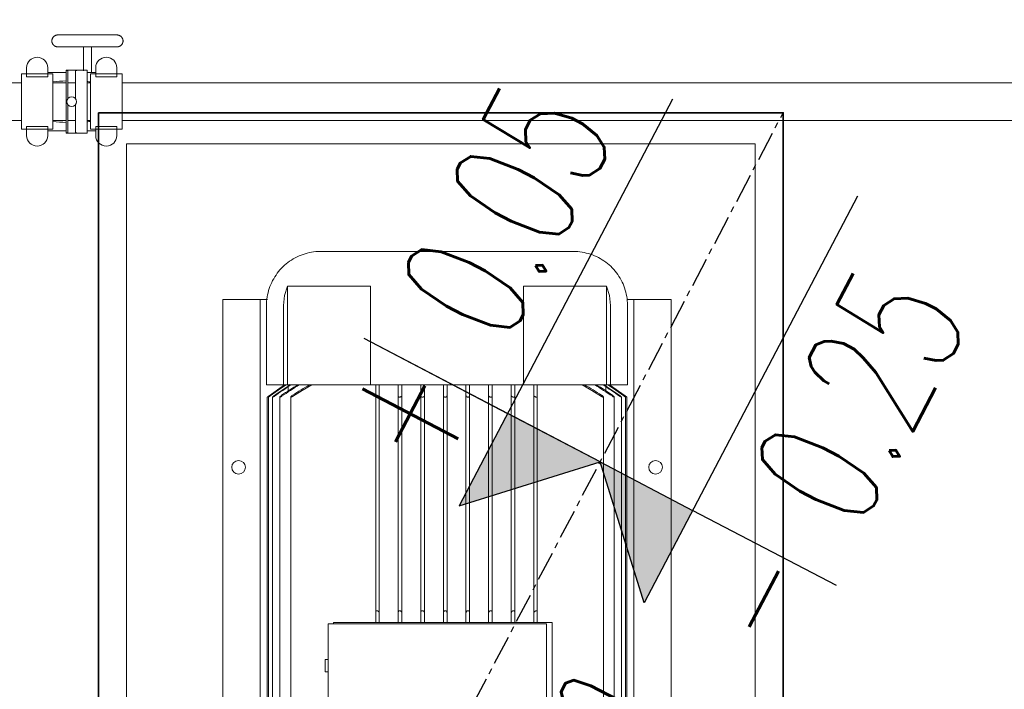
# Model space of a CAD drawing. Header units: millimetres. Extents: x -303 to 588072, y -379 to 357555.
# Tile 35 of 88: x 562888 to 563046, y 340312 to 340420. Entities that reach past the tile are written whole.
import ezdxf

# ---------------------------------------------------------------- set-up
doc = ezdxf.new("R2010")
doc.units = ezdxf.units.MM
doc.header["$LTSCALE"] = 0.15
doc.header["$MEASUREMENT"] = 0
doc.header["$PDSIZE"] = -5
doc.linetypes.add('CENTER', pattern=[50.8, 31.75, -6.35, 6.35, -6.35])
for name, color, linetype in [('3', 4, 'Continuous'), ('3_pompownia.K_IR', 7, 'Continuous'), ('5', 8, 'Continuous'), ('RFD_1', 2, 'Continuous'), ('RFD_3', 4, 'Continuous'), ('RFD_4', 6, 'CENTER'), ('RFD_5', 8, 'Continuous'), ('RFD_5 @ 10', 8, 'Continuous')]:
    doc.layers.add(name, color=color, linetype=linetype)
doc.styles.get("Standard").update_dxf_attribs({"font": 'simplex.shx', "width": 0.75})
doc.styles.add('txt3', font='simplex.shx', dxfattribs={"width": 0.75, "height": 20})
doc.dimstyles.new('opis 1.1', dxfattribs={"dimscale": 0, "dimtxt": 2, "dimasz": 1, "dimexe": 0.5, "dimexo": 1, "dimgap": 0, "dimtad": 0, "dimdec": 1, "dimrnd": 0.5, "dimdsep": 46, "dimtxsty": 'Standard', "dimblk1": 'OBLIQUE', "dimblk2": 'OBLIQUE', "dimsah": 1, "dimcen": 1, "dimdle": 0.5, "dimclrd": 256, "dimclre": 256, "dimclrt": 4, "dimadec": 0, "dimazin": 2, "dimtm": 1e-09, "dimtfac": 0.75, "dimtdec": 1, "dimtmove": 0, "dimatfit": 3, "dimfxl": 0, "dimtvp": 0.75, "dimtolj": 1, "dimtzin": 0, "dimlwd": -1, "dimlwe": -1, "dimarcsym": 0})

# ---------------------------------------------------------------- blocks, each defined once
blk = doc.blocks.new('asdddd')
at = {"layer": '5'}
blk.add_line((538151.36, 335098.69), (538077.55, 335098.69), dxfattribs=at)
at = {"layer": 'RFD_5'}
for points in [[(538094.32, 335124.77), (538094.32, 335098.69)], [(538077.55, 335098.69), (538094.32, 335081.92)], [(538094.32, 335081.92), (538094.32, 335098.69)]]:
    blk.add_lwpolyline(points, dxfattribs=at)
blk = doc.blocks.new('324r232')
at = {"layer": 'RFD_5'}
blk.add_hatch(color=256, dxfattribs=at).paths.add_polyline_path([(0, 16.56), (-16.56, 16.56), (0, 0)])
at = {"layer": '5'}
blk.add_line((56.33, 16.56), (-16.56, 16.56), dxfattribs=at)
at = {"layer": 'RFD_5'}
for points in [[(0, 42.33), (0, 16.56)], [(-16.56, 16.56), (0, 0)], [(0, 0), (0, 16.56)]]:
    blk.add_lwpolyline(points, dxfattribs=at)
blk = doc.blocks.new('rfrefrffff')
at = {"layer": '3_pompownia.K_IR', "color": 254, "linetype": 'Continuous', "lineweight": 15}
for p, q in [((562897.78, 340415.29), (562897.78, 340411.42)), ((562899.07, 340411.18), (562899.07, 340415.29)), ((562888.66, 340411.93), (562888.66, 340410.49)), ((562892.04, 340410.49), (562892.04, 340411.93)), ((562895.25, 340411.55), (562895.02, 340411.55)), ((562895.02, 340406.47), (562895.02, 340411.55)), ((562895.1, 340411.55), (562895.1, 340411.42)), ((562895.1, 340411.55), (562896.67, 340411.55)), ((562895.25, 340406.9), (562895.25, 340411.55)), ((562898.36, 340411.55), (562896.52, 340411.55)), ((562896.52, 340406.94), (562896.52, 340411.55)), ((562896.67, 340411.42), (562896.67, 340411.55)), ((562898.36, 340406.47), (562898.36, 340411.55)), ((562899.76, 340411.93), (562899.76, 340410.49)), ((562903.14, 340410.49), (562903.14, 340411.93)), ((562892.89, 340410.92), (562887.81, 340410.92)), ((562887.81, 340402.03), (562887.81, 340410.92)), ((562888.66, 340410.49), (562892.04, 340410.49)), ((562895.02, 340411.18), (562892.04, 340411.18)), ((562892.89, 340410.92), (562892.89, 340402.03)), ((562899.76, 340411.18), (562898.36, 340411.18)), ((562903.99, 340410.92), (562898.91, 340410.92)), ((562898.91, 340402.03), (562898.91, 340410.92)), ((562899.76, 340410.49), (562903.14, 340410.49)), ((562903.99, 340410.92), (562903.99, 340402.03)), ((562887.81, 340409.49), (562882.1, 340409.49)), ((562895.02, 340409.49), (562892.89, 340409.49)), ((562896.52, 340409.49), (562895.25, 340409.49)), ((562898.91, 340409.49), (562898.36, 340409.49)), ((563102.16, 340409.49), (562903.99, 340409.49)), ((562895.02, 340401.39), (562895.02, 340406.47)), ((562895.25, 340401.39), (562895.25, 340406.04)), ((562896.52, 340401.39), (562896.52, 340406.03)), ((562898.36, 340401.39), (562898.36, 340406.47)), ((562882.1, 340403.46), (562887.81, 340403.46)), ((562892.04, 340402.46), (562888.66, 340402.46)), ((562888.66, 340402.46), (562888.66, 340401.02)), ((562892.04, 340401.02), (562892.04, 340402.46)), ((562892.89, 340403.46), (562895.02, 340403.46)), ((562895.25, 340403.46), (562896.52, 340403.46)), ((562898.36, 340403.46), (562898.91, 340403.46)), ((562903.14, 340402.46), (562899.76, 340402.46)), ((562899.76, 340402.46), (562899.76, 340401.02)), ((562903.14, 340401.02), (562903.14, 340402.46)), ((562903.99, 340403.46), (563102.16, 340403.46)), ((562887.81, 340402.03), (562892.89, 340402.03)), ((562892.04, 340401.76), (562895.02, 340401.76)), ((562895.02, 340401.39), (562895.25, 340401.39)), ((562895.1, 340401.52), (562895.1, 340401.39)), ((562896.67, 340401.39), (562895.1, 340401.39)), ((562896.52, 340401.39), (562898.36, 340401.39)), ((562896.67, 340401.39), (562896.67, 340401.52)), ((562898.36, 340401.76), (562899.76, 340401.76)), ((562898.91, 340402.03), (562903.99, 340402.03)), ((563005.7, 340399.69), (562904.7, 340399.69)), ((562904.7, 340399.69), (562904.7, 340239.29)), ((563005.7, 340238.94), (563005.7, 340399.69)), ((562943.9, 340376.81), (562930.57, 340376.81)), ((562930.57, 340360.97), (562930.57, 340376.81)), ((562981.82, 340376.81), (562968.49, 340376.81)), ((562981.82, 340360.97), (562981.82, 340376.81)), ((562920.2, 340374.69), (562925.2, 340374.69)), ((562920.2, 340374.69), (562920.2, 340238.93)), ((562925.2, 340374.69), (562926.2, 340374.69)), ((562926.2, 340374.69), (562926.2, 340238.93)), ((562927.33, 340374.69), (562926.2, 340374.69)), ((562927.2, 340373.69), (562927.2, 340360.97)), ((562929.93, 340360.97), (562929.93, 340373.69)), ((562943.9, 340373.69), (562943.9, 340360.97)), ((562968.49, 340360.97), (562968.49, 340373.69)), ((562982.46, 340373.69), (562982.46, 340360.97)), ((562986.2, 340374.69), (562985.07, 340374.69)), ((562985.2, 340360.97), (562985.2, 340373.69)), ((562986.2, 340238.94), (562986.2, 340374.69)), ((562986.2, 340374.69), (562987.2, 340374.69)), ((562987.2, 340374.69), (562992.2, 340374.69)), ((562992.2, 340374.69), (562992.2, 340238.94)), ((562929.93, 340360.97), (562927.2, 340360.97)), ((562930.1, 340360.97), (562927.6, 340359.19)), ((562930.57, 340360.97), (562929.93, 340360.97)), ((562930.57, 340360.97), (562943.9, 340360.97)), ((562930.68, 340360.97), (562930.68, 340359.96)), ((562956.2, 340360.97), (562943.9, 340360.97)), ((562944.74, 340360.97), (562944.74, 340359.1)), ((562945.32, 340359.27), (562945.32, 340360.97)), ((562948.37, 340360.97), (562948.37, 340359.13)), ((562948.95, 340359.24), (562948.95, 340360.97)), ((562951.99, 340359.16), (562951.99, 340360.97)), ((562956.2, 340360.97), (562956.2, 340359.19)), ((562968.49, 340360.97), (562956.2, 340360.97)), ((562962.87, 340360.97), (562962.87, 340359.24)), ((562963.45, 340359.13), (562963.45, 340360.97)), ((562966.49, 340360.97), (562966.49, 340359.26)), ((562967.07, 340359.11), (562967.07, 340360.97)), ((562968.49, 340360.97), (562981.82, 340360.97)), ((562970.12, 340360.97), (562970.12, 340359.29)), ((562981.72, 340359.96), (562981.72, 340360.97)), ((562982.46, 340360.97), (562981.82, 340360.97)), ((562984.8, 340359.19), (562982.3, 340360.97)), ((562985.2, 340360.97), (562982.46, 340360.97)), ((562927.31, 340358.98), (562927.31, 340298.98)), ((562927.5, 340358.98), (562927.5, 340298.98)), ((562928.17, 340358.98), (562928.17, 340298.98)), ((562929.34, 340358.99), (562929.34, 340298.97)), ((562931.09, 340359.01), (562931.09, 340298.96)), ((562944.74, 340359.1), (562944.74, 340324.46)), ((562945.32, 340324.23), (562945.32, 340359.27)), ((562948.37, 340359.13), (562948.37, 340324.42)), ((562948.95, 340324.27), (562948.95, 340359.24)), ((562951.99, 340359.16), (562951.99, 340324.38)), ((562952.57, 340324.3), (562952.57, 340359.21)), ((562955.62, 340359.18), (562955.62, 340324.35)), ((562956.2, 340324.34), (562956.2, 340359.19)), ((562959.24, 340359.21), (562959.24, 340324.31)), ((562959.82, 340324.38), (562959.82, 340359.16)), ((562962.87, 340359.24), (562962.87, 340324.27)), ((562963.45, 340324.41), (562963.45, 340359.13)), ((562966.49, 340359.26), (562966.49, 340324.24)), ((562967.07, 340324.45), (562967.07, 340359.11)), ((562970.12, 340359.29), (562970.12, 340324.2)), ((562970.7, 340324.49), (562970.7, 340359.08)), ((562981.31, 340298.96), (562981.31, 340359.01)), ((562983.06, 340298.97), (562983.06, 340358.99)), ((562984.23, 340298.98), (562984.23, 340358.98)), ((562984.89, 340298.98), (562984.89, 340358.98)), ((562985.09, 340298.98), (562985.09, 340358.98)), ((562944.74, 340324.46), (562944.74, 340322.74)), ((562945.32, 340322.74), (562945.32, 340324.23)), ((562948.37, 340324.42), (562948.37, 340322.74)), ((562948.95, 340322.74), (562948.95, 340324.27)), ((562956.2, 340324.34), (562956.2, 340322.74)), ((562962.87, 340324.27), (562962.87, 340322.74)), ((562963.45, 340322.74), (562963.45, 340324.41)), ((562966.49, 340324.24), (562966.49, 340322.74)), ((562967.07, 340322.74), (562967.07, 340324.45)), ((562937.1, 340322.54), (562937.1, 340298.04)), ((562972.2, 340322.54), (562937.1, 340322.54)), ((562937.97, 340322.74), (562973.07, 340322.74)), ((562937.97, 340322.74), (562937.97, 340322.54)), ((562972.2, 340298.04), (562972.2, 340322.54)), ((562973.07, 340322.74), (562973.07, 340297.84)), ((562937.1, 340316.79), (562936.6, 340316.79)), ((562936.6, 340316.79), (562936.6, 340314.79)), ((562936.6, 340314.79), (562937.1, 340314.79))]:
    blk.add_line(p, q, dxfattribs=at)
at = {"layer": '3_pompownia.K_IR', "color": 254, "linetype": 'Continuous', "lineweight": 15, "flags": 128}
for points in [[(562893.66, 340415.29), (562893.63, 340415.29), (562893.59, 340415.29), (562893.55, 340415.29), (562893.51, 340415.3), (562893.47, 340415.3), (562893.44, 340415.31), (562893.4, 340415.32), (562893.36, 340415.33), (562893.33, 340415.35), (562893.29, 340415.36), (562893.26, 340415.38), (562893.22, 340415.39), (562893.19, 340415.41), (562893.16, 340415.43), (562893.13, 340415.45), (562893.1, 340415.47), (562893.07, 340415.5), (562893.04, 340415.52), (562893.01, 340415.55), (562892.98, 340415.57), (562892.95, 340415.6), (562892.93, 340415.63), (562892.91, 340415.66), (562892.88, 340415.69), (562892.86, 340415.72), (562892.84, 340415.76), (562892.82, 340415.79), (562892.81, 340415.82), (562892.79, 340415.86), (562892.78, 340415.89), (562892.76, 340415.93), (562892.75, 340415.97), (562892.74, 340416), (562892.73, 340416.04), (562892.73, 340416.08), (562892.72, 340416.11), (562892.72, 340416.15), (562892.71, 340416.19), (562892.71, 340416.23), (562892.71, 340416.27), (562892.71, 340416.3), (562892.72, 340416.34), (562892.72, 340416.38), (562892.73, 340416.42), (562892.74, 340416.45), (562892.75, 340416.49), (562892.76, 340416.53), (562892.77, 340416.56), (562892.78, 340416.6), (562892.8, 340416.63), (562892.81, 340416.67), (562892.83, 340416.7), (562892.85, 340416.74), (562892.87, 340416.77), (562892.89, 340416.8), (562892.92, 340416.83), (562892.94, 340416.86), (562892.97, 340416.89), (562892.99, 340416.91), (562893.02, 340416.94), (562893.05, 340416.97), (562893.08, 340416.99), (562893.11, 340417.01), (562893.14, 340417.03), (562893.17, 340417.05), (562893.21, 340417.07), (562893.24, 340417.09), (562893.27, 340417.11), (562893.31, 340417.12), (562893.34, 340417.14), (562893.38, 340417.15), (562893.42, 340417.16), (562893.45, 340417.17), (562893.49, 340417.18), (562893.53, 340417.18), (562893.57, 340417.19), (562893.61, 340417.19), (562893.64, 340417.19), (562893.66, 340417.19)], [(562893.66, 340417.19), (562893.67, 340417.19), (562893.68, 340417.19), (562893.7, 340417.19), (562893.72, 340417.19), (562893.76, 340417.19), (562893.8, 340417.19), (562893.85, 340417.19), (562893.91, 340417.19), (562893.97, 340417.19), (562894.04, 340417.19), (562894.12, 340417.19), (562894.2, 340417.19), (562894.29, 340417.19), (562894.39, 340417.19), (562894.5, 340417.19), (562894.61, 340417.19), (562894.72, 340417.19), (562894.85, 340417.19), (562894.97, 340417.19), (562895.11, 340417.19), (562895.25, 340417.19), (562895.39, 340417.19), (562895.54, 340417.19), (562895.7, 340417.19), (562895.85, 340417.19), (562896.02, 340417.19), (562896.18, 340417.19), (562896.35, 340417.19), (562896.52, 340417.19), (562896.7, 340417.19), (562896.88, 340417.19), (562897.06, 340417.19), (562897.16, 340417.19)], [(562898.43, 340417.19), (562898.24, 340417.19), (562898.05, 340417.19), (562897.86, 340417.19), (562897.67, 340417.19), (562897.48, 340417.19), (562897.29, 340417.19), (562897.11, 340417.19), (562896.93, 340417.19), (562896.75, 340417.19), (562896.57, 340417.19), (562896.4, 340417.19), (562896.23, 340417.19), (562896.06, 340417.19), (562895.9, 340417.19), (562895.74, 340417.19), (562895.58, 340417.19), (562895.43, 340417.19), (562895.29, 340417.19), (562895.15, 340417.19), (562895.01, 340417.19), (562894.88, 340417.19), (562894.76, 340417.19), (562894.64, 340417.19), (562894.53, 340417.19), (562894.42, 340417.19), (562894.32, 340417.19), (562894.23, 340417.19), (562894.14, 340417.19), (562894.06, 340417.19), (562893.99, 340417.19), (562893.92, 340417.19), (562893.86, 340417.19), (562893.81, 340417.19), (562893.77, 340417.19), (562893.73, 340417.19), (562893.7, 340417.19), (562893.68, 340417.19), (562893.67, 340417.19), (562893.66, 340417.19)], [(562903.19, 340417.19), (562903.19, 340417.19), (562903.17, 340417.19), (562903.15, 340417.19), (562903.13, 340417.19), (562903.09, 340417.19), (562903.05, 340417.19), (562903, 340417.19), (562902.95, 340417.19), (562902.88, 340417.19), (562902.81, 340417.19), (562902.74, 340417.19), (562902.65, 340417.19), (562902.56, 340417.19), (562902.46, 340417.19), (562902.36, 340417.19), (562902.25, 340417.19), (562902.13, 340417.19), (562902.01, 340417.19), (562901.88, 340417.19), (562901.74, 340417.19), (562901.61, 340417.19), (562901.46, 340417.19), (562901.31, 340417.19), (562901.16, 340417.19), (562901, 340417.19), (562900.84, 340417.19), (562900.67, 340417.19), (562900.5, 340417.19), (562900.33, 340417.19), (562900.15, 340417.19), (562899.97, 340417.19), (562899.79, 340417.19), (562899.61, 340417.19), (562899.42, 340417.19), (562899.24, 340417.19), (562899.05, 340417.19), (562898.86, 340417.19), (562898.67, 340417.19), (562898.48, 340417.19), (562898.43, 340417.19)], [(562899.74, 340417.19), (562899.92, 340417.19), (562900.1, 340417.19), (562900.28, 340417.19), (562900.45, 340417.19), (562900.63, 340417.19), (562900.79, 340417.19), (562900.96, 340417.19), (562901.12, 340417.19), (562901.27, 340417.19), (562901.42, 340417.19), (562901.57, 340417.19), (562901.71, 340417.19), (562901.84, 340417.19), (562901.97, 340417.19), (562902.1, 340417.19), (562902.22, 340417.19), (562902.33, 340417.19), (562902.43, 340417.19), (562902.53, 340417.19), (562902.63, 340417.19), (562902.71, 340417.19), (562902.79, 340417.19), (562902.87, 340417.19), (562902.93, 340417.19), (562902.99, 340417.19), (562903.04, 340417.19), (562903.08, 340417.19), (562903.12, 340417.19), (562903.15, 340417.19), (562903.17, 340417.19), (562903.18, 340417.19), (562903.19, 340417.19)], [(562903.19, 340417.19), (562903.23, 340417.19), (562903.27, 340417.19), (562903.3, 340417.18), (562903.34, 340417.18), (562903.38, 340417.17), (562903.42, 340417.16), (562903.45, 340417.15), (562903.49, 340417.14), (562903.52, 340417.13), (562903.56, 340417.12), (562903.59, 340417.1), (562903.63, 340417.08), (562903.66, 340417.06), (562903.69, 340417.05), (562903.73, 340417.02), (562903.76, 340417), (562903.79, 340416.98), (562903.82, 340416.95), (562903.85, 340416.93), (562903.87, 340416.9), (562903.9, 340416.87), (562903.92, 340416.85), (562903.95, 340416.82), (562903.97, 340416.78), (562903.99, 340416.75), (562904.01, 340416.72), (562904.03, 340416.69), (562904.05, 340416.65), (562904.06, 340416.62), (562904.08, 340416.58), (562904.09, 340416.55), (562904.1, 340416.51), (562904.11, 340416.47), (562904.12, 340416.44), (562904.13, 340416.4), (562904.13, 340416.36), (562904.14, 340416.32), (562904.14, 340416.29), (562904.14, 340416.25), (562904.14, 340416.21), (562904.14, 340416.17), (562904.14, 340416.13), (562904.13, 340416.1), (562904.12, 340416.06), (562904.12, 340416.02), (562904.11, 340415.98), (562904.1, 340415.95), (562904.08, 340415.91), (562904.07, 340415.88), (562904.06, 340415.84), (562904.04, 340415.81), (562904.02, 340415.77), (562904, 340415.74), (562903.98, 340415.71), (562903.96, 340415.68), (562903.94, 340415.65), (562903.91, 340415.62), (562903.89, 340415.59), (562903.86, 340415.56), (562903.83, 340415.54), (562903.8, 340415.51), (562903.77, 340415.49), (562903.74, 340415.46), (562903.71, 340415.44), (562903.68, 340415.42), (562903.65, 340415.4), (562903.61, 340415.39), (562903.58, 340415.37), (562903.54, 340415.35), (562903.51, 340415.34), (562903.47, 340415.33), (562903.44, 340415.32), (562903.4, 340415.31), (562903.36, 340415.3), (562903.32, 340415.3), (562903.29, 340415.29), (562903.25, 340415.29), (562903.21, 340415.29), (562903.19, 340415.29)], [(562893.66, 340415.29), (562893.67, 340415.29), (562893.68, 340415.29), (562893.7, 340415.29), (562893.72, 340415.29), (562893.76, 340415.29), (562893.8, 340415.29), (562893.85, 340415.29), (562893.91, 340415.29), (562893.97, 340415.29), (562894.04, 340415.29), (562894.12, 340415.29), (562894.2, 340415.29), (562894.29, 340415.29), (562894.39, 340415.29), (562894.5, 340415.29), (562894.61, 340415.29), (562894.72, 340415.29), (562894.85, 340415.29), (562894.97, 340415.29), (562895.11, 340415.29), (562895.25, 340415.29), (562895.39, 340415.29), (562895.54, 340415.29), (562895.7, 340415.29), (562895.85, 340415.29), (562896.02, 340415.29), (562896.18, 340415.29), (562896.35, 340415.29), (562896.52, 340415.29), (562896.7, 340415.29), (562896.88, 340415.29), (562897.06, 340415.29), (562897.24, 340415.29), (562897.43, 340415.29), (562897.62, 340415.29), (562897.81, 340415.29), (562897.99, 340415.29), (562898.18, 340415.29), (562898.38, 340415.29), (562898.43, 340415.29)], [(562897.11, 340415.29), (562896.93, 340415.29), (562896.75, 340415.29), (562896.57, 340415.29), (562896.4, 340415.29), (562896.23, 340415.29), (562896.06, 340415.29), (562895.9, 340415.29), (562895.74, 340415.29), (562895.58, 340415.29), (562895.43, 340415.29), (562895.29, 340415.29), (562895.15, 340415.29), (562895.01, 340415.29), (562894.88, 340415.29), (562894.76, 340415.29), (562894.64, 340415.29), (562894.53, 340415.29), (562894.42, 340415.29), (562894.32, 340415.29), (562894.23, 340415.29), (562894.14, 340415.29), (562894.06, 340415.29), (562893.99, 340415.29), (562893.92, 340415.29), (562893.86, 340415.29), (562893.81, 340415.29), (562893.77, 340415.29), (562893.73, 340415.29), (562893.7, 340415.29), (562893.68, 340415.29), (562893.67, 340415.29), (562893.66, 340415.29)], [(562898.43, 340415.29), (562898.62, 340415.29), (562898.81, 340415.29), (562899, 340415.29), (562899.19, 340415.29), (562899.37, 340415.29), (562899.56, 340415.29), (562899.74, 340415.29), (562899.92, 340415.29), (562900.1, 340415.29), (562900.28, 340415.29), (562900.45, 340415.29), (562900.63, 340415.29), (562900.79, 340415.29), (562900.96, 340415.29), (562901.12, 340415.29), (562901.27, 340415.29), (562901.42, 340415.29), (562901.57, 340415.29), (562901.71, 340415.29), (562901.84, 340415.29), (562901.97, 340415.29), (562902.1, 340415.29), (562902.22, 340415.29), (562902.33, 340415.29), (562902.43, 340415.29), (562902.53, 340415.29), (562902.63, 340415.29), (562902.71, 340415.29), (562902.79, 340415.29), (562902.87, 340415.29), (562902.93, 340415.29), (562902.99, 340415.29), (562903.04, 340415.29), (562903.08, 340415.29), (562903.12, 340415.29), (562903.15, 340415.29), (562903.17, 340415.29), (562903.18, 340415.29), (562903.19, 340415.29)], [(562903.19, 340415.29), (562903.19, 340415.29), (562903.17, 340415.29), (562903.15, 340415.29), (562903.13, 340415.29), (562903.09, 340415.29), (562903.05, 340415.29), (562903, 340415.29), (562902.95, 340415.29), (562902.88, 340415.29), (562902.81, 340415.29), (562902.74, 340415.29), (562902.65, 340415.29), (562902.56, 340415.29), (562902.46, 340415.29), (562902.36, 340415.29), (562902.25, 340415.29), (562902.13, 340415.29), (562902.01, 340415.29), (562901.88, 340415.29), (562901.74, 340415.29), (562901.61, 340415.29), (562901.46, 340415.29), (562901.31, 340415.29), (562901.16, 340415.29), (562901, 340415.29), (562900.84, 340415.29), (562900.67, 340415.29), (562900.5, 340415.29), (562900.33, 340415.29), (562900.15, 340415.29), (562899.97, 340415.29), (562899.79, 340415.29), (562899.7, 340415.29)], [(562927.2, 340373.69), (562927.2, 340374.04), (562927.22, 340374.39), (562927.26, 340374.73), (562927.31, 340375.08), (562927.37, 340375.42), (562927.45, 340375.76), (562927.54, 340376.1), (562927.64, 340376.43), (562927.75, 340376.76), (562927.88, 340377.08), (562928.03, 340377.4), (562928.18, 340377.71), (562928.35, 340378.01), (562928.53, 340378.31), (562928.72, 340378.6), (562928.92, 340378.89), (562929.13, 340379.16), (562929.36, 340379.43), (562929.59, 340379.69), (562929.84, 340379.93), (562930.09, 340380.17), (562930.35, 340380.4), (562930.63, 340380.61), (562930.91, 340380.82), (562931.2, 340381.01), (562931.49, 340381.19), (562931.8, 340381.36), (562932.11, 340381.52), (562932.42, 340381.67), (562932.74, 340381.8), (562933.07, 340381.92), (562933.4, 340382.03), (562933.74, 340382.12), (562934.08, 340382.2), (562934.42, 340382.26), (562934.76, 340382.32), (562935.11, 340382.36), (562935.46, 340382.38), (562935.8, 340382.39), (562935.9, 340382.39)], [(562935.9, 340382.39), (562935.91, 340382.39), (562935.96, 340382.39), (562936.04, 340382.39), (562936.16, 340382.39), (562936.3, 340382.39), (562936.48, 340382.39), (562936.69, 340382.39), (562936.93, 340382.39), (562937.2, 340382.39), (562937.5, 340382.39), (562937.83, 340382.39), (562938.19, 340382.39), (562938.58, 340382.39), (562939, 340382.39), (562939.44, 340382.39), (562939.91, 340382.39), (562940.41, 340382.39), (562940.94, 340382.39), (562941.48, 340382.39), (562942.05, 340382.39), (562942.65, 340382.39), (562943.26, 340382.39), (562943.9, 340382.39), (562944.55, 340382.39), (562945.23, 340382.39), (562945.92, 340382.39), (562946.63, 340382.39), (562947.35, 340382.39), (562948.09, 340382.39), (562948.84, 340382.39), (562949.6, 340382.39), (562950.38, 340382.39), (562951.16, 340382.39), (562951.95, 340382.39), (562952.75, 340382.39), (562953.55, 340382.39), (562954.36, 340382.39), (562955.17, 340382.39), (562955.98, 340382.39), (562956.2, 340382.39)], [(562956.2, 340382.39), (562955.39, 340382.39), (562954.57, 340382.39), (562953.77, 340382.39), (562952.96, 340382.39), (562952.16, 340382.39), (562951.37, 340382.39), (562950.59, 340382.39), (562949.81, 340382.39), (562949.05, 340382.39), (562948.29, 340382.39), (562947.55, 340382.39), (562946.82, 340382.39), (562946.11, 340382.39), (562945.41, 340382.39), (562944.73, 340382.39), (562944.07, 340382.39), (562943.43, 340382.39), (562942.81, 340382.39), (562942.21, 340382.39), (562941.63, 340382.39), (562941.08, 340382.39), (562940.55, 340382.39), (562940.05, 340382.39), (562939.57, 340382.39), (562939.11, 340382.39), (562938.69, 340382.39), (562938.29, 340382.39), (562937.92, 340382.39), (562937.59, 340382.39), (562937.28, 340382.39), (562937, 340382.39), (562936.75, 340382.39), (562936.53, 340382.39), (562936.35, 340382.39), (562936.19, 340382.39), (562936.07, 340382.39), (562935.98, 340382.39), (562935.92, 340382.39), (562935.9, 340382.39), (562935.9, 340382.39)], [(562976.5, 340382.39), (562976.48, 340382.39), (562976.43, 340382.39), (562976.35, 340382.39), (562976.24, 340382.39), (562976.09, 340382.39), (562975.91, 340382.39), (562975.71, 340382.39), (562975.47, 340382.39), (562975.2, 340382.39), (562974.89, 340382.39), (562974.56, 340382.39), (562974.2, 340382.39), (562973.81, 340382.39), (562973.4, 340382.39), (562972.95, 340382.39), (562972.48, 340382.39), (562971.98, 340382.39), (562971.46, 340382.39), (562970.91, 340382.39), (562970.34, 340382.39), (562969.75, 340382.39), (562969.13, 340382.39), (562968.49, 340382.39), (562967.84, 340382.39), (562967.16, 340382.39), (562966.47, 340382.39), (562965.76, 340382.39), (562965.04, 340382.39), (562964.3, 340382.39), (562963.55, 340382.39), (562962.79, 340382.39), (562962.02, 340382.39), (562961.23, 340382.39), (562960.44, 340382.39), (562959.65, 340382.39), (562958.84, 340382.39), (562958.04, 340382.39), (562957.23, 340382.39), (562956.42, 340382.39), (562956.2, 340382.39)], [(562956.2, 340382.39), (562957.01, 340382.39), (562957.82, 340382.39), (562958.63, 340382.39), (562959.43, 340382.39), (562960.23, 340382.39), (562961.02, 340382.39), (562961.81, 340382.39), (562962.58, 340382.39), (562963.35, 340382.39), (562964.1, 340382.39), (562964.84, 340382.39), (562965.57, 340382.39), (562966.28, 340382.39), (562966.98, 340382.39), (562967.66, 340382.39), (562968.32, 340382.39), (562968.96, 340382.39), (562969.58, 340382.39), (562970.18, 340382.39), (562970.76, 340382.39), (562971.31, 340382.39), (562971.84, 340382.39), (562972.35, 340382.39), (562972.83, 340382.39), (562973.28, 340382.39), (562973.7, 340382.39), (562974.1, 340382.39), (562974.47, 340382.39), (562974.81, 340382.39), (562975.12, 340382.39), (562975.4, 340382.39), (562975.64, 340382.39), (562975.86, 340382.39), (562976.05, 340382.39), (562976.2, 340382.39), (562976.32, 340382.39), (562976.41, 340382.39), (562976.47, 340382.39), (562976.5, 340382.39), (562976.5, 340382.39)], [(562976.5, 340382.39), (562976.84, 340382.38), (562977.19, 340382.36), (562977.54, 340382.33), (562977.88, 340382.28), (562978.23, 340382.22), (562978.56, 340382.14), (562978.9, 340382.05), (562979.23, 340381.95), (562979.56, 340381.83), (562979.88, 340381.7), (562980.2, 340381.56), (562980.51, 340381.41), (562980.82, 340381.24), (562981.12, 340381.06), (562981.41, 340380.87), (562981.69, 340380.67), (562981.97, 340380.46), (562982.23, 340380.23), (562982.49, 340380), (562982.74, 340379.75), (562982.98, 340379.5), (562983.2, 340379.23), (562983.42, 340378.96), (562983.62, 340378.68), (562983.82, 340378.39), (562984, 340378.1), (562984.17, 340377.79), (562984.33, 340377.48), (562984.47, 340377.17), (562984.61, 340376.84), (562984.73, 340376.52), (562984.83, 340376.19), (562984.92, 340375.85), (562985, 340375.51), (562985.07, 340375.17), (562985.12, 340374.83), (562985.16, 340374.48), (562985.19, 340374.13), (562985.2, 340373.79), (562985.2, 340373.69)], [(562929.93, 340373.69), (562930.1, 340375.29), (562930.57, 340376.81)], [(562943.9, 340376.81), (562943.9, 340375.29), (562943.9, 340373.69)], [(562968.49, 340373.69), (562968.49, 340375.29), (562968.49, 340376.81)], [(562981.82, 340376.81), (562982.3, 340375.29), (562982.46, 340373.69)], [(562930.35, 340360.97), (562929.07, 340360.07), (562927.79, 340359.16)], [(562927.79, 340359.21), (562929.03, 340360.09), (562930.28, 340360.97)], [(562934.5, 340360.97), (562932.93, 340360.03), (562931.38, 340359.08)], [(562952.57, 340360.97), (562952.57, 340360.09), (562952.57, 340359.21)], [(562955.62, 340359.18), (562955.62, 340360.08), (562955.62, 340360.97)], [(562959.24, 340359.21), (562959.24, 340360.09), (562959.24, 340360.97)], [(562959.82, 340360.97), (562959.82, 340360.07), (562959.82, 340359.16)], [(562970.7, 340360.97), (562970.7, 340360.03), (562970.7, 340359.08)], [(562981.02, 340359.08), (562979.46, 340360.03), (562977.9, 340360.97)], [(562984.6, 340359.16), (562983.32, 340360.07), (562982.04, 340360.97)], [(562982.12, 340360.97), (562983.36, 340360.09), (562984.6, 340359.21)], [(562927.6, 340359.19), (562927.55, 340359.15), (562927.51, 340359.12), (562927.49, 340359.11), (562927.46, 340359.09), (562927.44, 340359.08), (562927.42, 340359.06), (562927.4, 340359.05), (562927.39, 340359.04), (562927.37, 340359.02), (562927.35, 340359.01), (562927.34, 340359), (562927.33, 340358.99), (562927.32, 340358.99), (562927.31, 340358.98), (562927.31, 340358.98), (562927.31, 340358.98)], [(562927.79, 340359.16), (562927.75, 340359.13), (562927.7, 340359.1), (562927.68, 340359.08), (562927.66, 340359.07), (562927.63, 340359.05), (562927.61, 340359.04), (562927.59, 340359.03), (562927.58, 340359.02), (562927.56, 340359.01), (562927.54, 340359), (562927.53, 340358.99), (562927.52, 340358.98), (562927.51, 340358.98), (562927.5, 340358.98), (562927.5, 340358.98), (562927.51, 340358.99), (562927.52, 340359), (562927.53, 340359.01), (562927.54, 340359.02), (562927.55, 340359.03), (562927.57, 340359.04), (562927.58, 340359.05), (562927.6, 340359.07), (562927.62, 340359.08), (562927.64, 340359.1), (562927.66, 340359.11), (562927.68, 340359.13), (562927.7, 340359.14), (562927.75, 340359.18), (562927.79, 340359.21)], [(562928.46, 340359.13), (562928.41, 340359.1), (562928.39, 340359.09), (562928.36, 340359.07), (562928.34, 340359.06), (562928.32, 340359.05), (562928.3, 340359.03), (562928.28, 340359.02), (562928.26, 340359.01), (562928.24, 340359), (562928.22, 340358.99), (562928.21, 340358.99), (562928.19, 340358.98), (562928.18, 340358.98), (562928.17, 340358.98), (562928.17, 340358.99), (562928.17, 340358.99), (562928.18, 340359), (562928.18, 340359.01), (562928.19, 340359.02), (562928.2, 340359.03), (562928.22, 340359.05), (562928.23, 340359.06), (562928.25, 340359.08), (562928.27, 340359.09), (562928.28, 340359.11), (562928.3, 340359.12), (562928.32, 340359.14), (562928.34, 340359.15), (562928.37, 340359.17), (562928.41, 340359.2), (562928.46, 340359.24)], [(562929.63, 340359.11), (562929.58, 340359.08), (562929.56, 340359.06), (562929.53, 340359.05), (562929.51, 340359.04), (562929.49, 340359.02), (562929.46, 340359.01), (562929.44, 340359), (562929.42, 340359), (562929.4, 340358.99), (562929.37, 340358.98), (562929.35, 340358.98), (562929.34, 340358.98), (562929.34, 340358.99), (562929.34, 340358.99), (562929.34, 340359), (562929.34, 340359.01), (562929.35, 340359.02), (562929.36, 340359.03), (562929.36, 340359.04), (562929.38, 340359.06), (562929.39, 340359.07), (562929.4, 340359.09), (562929.42, 340359.1), (562929.44, 340359.12), (562929.46, 340359.13), (562929.47, 340359.15), (562929.49, 340359.16), (562929.52, 340359.18), (562929.54, 340359.2), (562929.58, 340359.23), (562929.63, 340359.26)], [(562931.38, 340359.08), (562931.33, 340359.05), (562931.3, 340359.04), (562931.28, 340359.03), (562931.26, 340359.02), (562931.23, 340359.01), (562931.21, 340359), (562931.19, 340358.99), (562931.17, 340358.98), (562931.15, 340358.98), (562931.12, 340358.98), (562931.1, 340358.98), (562931.09, 340358.99), (562931.09, 340359), (562931.09, 340359.01), (562931.09, 340359.02), (562931.09, 340359.03), (562931.1, 340359.04), (562931.11, 340359.05), (562931.11, 340359.07), (562931.13, 340359.08), (562931.14, 340359.1), (562931.15, 340359.11), (562931.17, 340359.13), (562931.19, 340359.14), (562931.2, 340359.16), (562931.22, 340359.18), (562931.24, 340359.19), (562931.26, 340359.21), (562931.28, 340359.23), (562931.38, 340359.29)], [(562945.32, 340359.27), (562945.32, 340359.23), (562945.31, 340359.2), (562945.3, 340359.19), (562945.29, 340359.17), (562945.28, 340359.15), (562945.26, 340359.14), (562945.25, 340359.12), (562945.23, 340359.1), (562945.22, 340359.09), (562945.2, 340359.07), (562945.18, 340359.06), (562945.15, 340359.05), (562945.13, 340359.03), (562945.11, 340359.02), (562945.08, 340359.01), (562945.05, 340359), (562945.03, 340358.99), (562945, 340358.99), (562944.97, 340358.98), (562944.95, 340358.98), (562944.89, 340358.98), (562944.85, 340358.99), (562944.83, 340358.99), (562944.81, 340359), (562944.79, 340359.01), (562944.78, 340359.02), (562944.77, 340359.03), (562944.76, 340359.05), (562944.75, 340359.06), (562944.75, 340359.07), (562944.74, 340359.1)], [(562948.95, 340359.24), (562948.94, 340359.21), (562948.93, 340359.17), (562948.92, 340359.16), (562948.91, 340359.14), (562948.9, 340359.13), (562948.89, 340359.11), (562948.87, 340359.09), (562948.86, 340359.08), (562948.84, 340359.06), (562948.82, 340359.05), (562948.8, 340359.04), (562948.78, 340359.03), (562948.75, 340359.01), (562948.73, 340359), (562948.7, 340359), (562948.67, 340358.99), (562948.62, 340358.98), (562948.56, 340358.98), (562948.54, 340358.98), (562948.51, 340358.99), (562948.49, 340358.99), (562948.47, 340359), (562948.45, 340359.01), (562948.43, 340359.02), (562948.42, 340359.03), (562948.4, 340359.04), (562948.39, 340359.06), (562948.38, 340359.07), (562948.38, 340359.08), (562948.37, 340359.1), (562948.37, 340359.13)], [(562952.57, 340359.21), (562952.57, 340359.18), (562952.56, 340359.15), (562952.55, 340359.13), (562952.54, 340359.12), (562952.53, 340359.1), (562952.51, 340359.08), (562952.5, 340359.07), (562952.48, 340359.06), (562952.46, 340359.04), (562952.44, 340359.03), (562952.42, 340359.02), (562952.4, 340359.01), (562952.37, 340359), (562952.35, 340358.99), (562952.32, 340358.99), (562952.29, 340358.98), (562952.23, 340358.98), (562952.18, 340358.98), (562952.15, 340358.99), (562952.13, 340359), (562952.11, 340359), (562952.09, 340359.01), (562952.07, 340359.03), (562952.05, 340359.04), (562952.04, 340359.05), (562952.03, 340359.06), (562952.02, 340359.08), (562952.01, 340359.09), (562952, 340359.11), (562952, 340359.12), (562951.99, 340359.16)], [(562956.2, 340359.19), (562956.19, 340359.15), (562956.18, 340359.12), (562956.17, 340359.11), (562956.16, 340359.09), (562956.15, 340359.08), (562956.14, 340359.06), (562956.12, 340359.05), (562956.1, 340359.04), (562956.09, 340359.02), (562956.06, 340359.01), (562956.04, 340359), (562956.02, 340358.99), (562955.99, 340358.99), (562955.96, 340358.98), (562955.91, 340358.98), (562955.85, 340358.98), (562955.8, 340358.99), (562955.77, 340359), (562955.75, 340359.01), (562955.73, 340359.02), (562955.71, 340359.03), (562955.69, 340359.04), (562955.68, 340359.06), (562955.66, 340359.07), (562955.65, 340359.09), (562955.64, 340359.1), (562955.63, 340359.12), (562955.62, 340359.15), (562955.62, 340359.18)], [(562959.82, 340359.16), (562959.82, 340359.13), (562959.81, 340359.1), (562959.8, 340359.08), (562959.79, 340359.07), (562959.78, 340359.05), (562959.76, 340359.04), (562959.74, 340359.03), (562959.73, 340359.02), (562959.71, 340359.01), (562959.68, 340359), (562959.66, 340358.99), (562959.63, 340358.98), (562959.58, 340358.98), (562959.52, 340358.98), (562959.5, 340358.98), (562959.47, 340358.99), (562959.44, 340359), (562959.42, 340359.01), (562959.39, 340359.02), (562959.37, 340359.03), (562959.35, 340359.04), (562959.33, 340359.05), (562959.31, 340359.07), (562959.3, 340359.08), (562959.29, 340359.1), (562959.27, 340359.11), (562959.26, 340359.13), (562959.26, 340359.14), (562959.25, 340359.18), (562959.24, 340359.21)], [(562963.45, 340359.13), (562963.44, 340359.1), (562963.44, 340359.09), (562963.43, 340359.07), (562963.42, 340359.06), (562963.41, 340359.05), (562963.4, 340359.03), (562963.38, 340359.02), (562963.37, 340359.01), (562963.35, 340359), (562963.33, 340358.99), (562963.3, 340358.99), (562963.28, 340358.98), (562963.25, 340358.98), (562963.2, 340358.98), (562963.14, 340358.99), (562963.11, 340358.99), (562963.09, 340359), (562963.06, 340359.01), (562963.04, 340359.02), (562963.01, 340359.03), (562962.99, 340359.05), (562962.97, 340359.06), (562962.96, 340359.08), (562962.94, 340359.09), (562962.92, 340359.11), (562962.91, 340359.12), (562962.9, 340359.14), (562962.89, 340359.15), (562962.88, 340359.17), (562962.87, 340359.2), (562962.87, 340359.24)], [(562967.07, 340359.11), (562967.07, 340359.08), (562967.06, 340359.06), (562967.06, 340359.05), (562967.05, 340359.04), (562967.04, 340359.02), (562967.02, 340359.01), (562967.01, 340359), (562966.99, 340359), (562966.97, 340358.99), (562966.92, 340358.98), (562966.87, 340358.98), (562966.84, 340358.98), (562966.81, 340358.99), (562966.79, 340358.99), (562966.76, 340359), (562966.73, 340359.01), (562966.71, 340359.02), (562966.68, 340359.03), (562966.66, 340359.04), (562966.64, 340359.06), (562966.62, 340359.07), (562966.6, 340359.09), (562966.58, 340359.1), (562966.56, 340359.12), (562966.55, 340359.13), (562966.54, 340359.15), (562966.52, 340359.16), (562966.51, 340359.18), (562966.51, 340359.2), (562966.5, 340359.23), (562966.49, 340359.26)], [(562970.7, 340359.08), (562970.69, 340359.05), (562970.69, 340359.04), (562970.68, 340359.03), (562970.67, 340359.02), (562970.66, 340359.01), (562970.64, 340359), (562970.63, 340358.99), (562970.61, 340358.98), (562970.59, 340358.98), (562970.54, 340358.98), (562970.49, 340358.98), (562970.46, 340358.99), (562970.43, 340359), (562970.41, 340359.01), (562970.38, 340359.02), (562970.35, 340359.03), (562970.33, 340359.04), (562970.31, 340359.05), (562970.28, 340359.07), (562970.26, 340359.08), (562970.24, 340359.1), (562970.22, 340359.11), (562970.2, 340359.13), (562970.19, 340359.14), (562970.17, 340359.16), (562970.16, 340359.18), (562970.15, 340359.19), (562970.14, 340359.21), (562970.13, 340359.23), (562970.12, 340359.29)], [(562981.02, 340359.29), (562981.06, 340359.26), (562981.11, 340359.23), (562981.13, 340359.21), (562981.15, 340359.19), (562981.17, 340359.18), (562981.19, 340359.16), (562981.21, 340359.14), (562981.23, 340359.13), (562981.24, 340359.11), (562981.26, 340359.1), (562981.27, 340359.08), (562981.28, 340359.07), (562981.29, 340359.05), (562981.3, 340359.04), (562981.3, 340359.03), (562981.31, 340359.02), (562981.31, 340359.01), (562981.31, 340359), (562981.3, 340358.99), (562981.3, 340358.98), (562981.27, 340358.98), (562981.24, 340358.98), (562981.23, 340358.98), (562981.21, 340358.99), (562981.18, 340359), (562981.16, 340359.01), (562981.14, 340359.02), (562981.11, 340359.03), (562981.09, 340359.04), (562981.07, 340359.05), (562981.02, 340359.08)], [(562982.77, 340359.26), (562982.81, 340359.23), (562982.86, 340359.2), (562982.88, 340359.18), (562982.9, 340359.16), (562982.92, 340359.15), (562982.94, 340359.13), (562982.96, 340359.12), (562982.97, 340359.1), (562982.99, 340359.09), (562983, 340359.07), (562983.02, 340359.06), (562983.03, 340359.04), (562983.04, 340359.03), (562983.05, 340359.02), (562983.05, 340359.01), (562983.06, 340359), (562983.06, 340358.99), (562983.05, 340358.99), (562983.05, 340358.98), (562983.04, 340358.98), (562983.02, 340358.98), (562982.99, 340358.99), (562982.97, 340359), (562982.95, 340359), (562982.93, 340359.01), (562982.91, 340359.02), (562982.88, 340359.04), (562982.86, 340359.05), (562982.84, 340359.06), (562982.81, 340359.08), (562982.77, 340359.11)], [(562983.94, 340359.24), (562983.98, 340359.2), (562984.03, 340359.17), (562984.05, 340359.15), (562984.07, 340359.14), (562984.09, 340359.12), (562984.11, 340359.11), (562984.13, 340359.09), (562984.15, 340359.08), (562984.16, 340359.06), (562984.18, 340359.05), (562984.19, 340359.03), (562984.2, 340359.02), (562984.21, 340359.01), (562984.22, 340359), (562984.22, 340358.99), (562984.23, 340358.99), (562984.22, 340358.98), (562984.21, 340358.98), (562984.2, 340358.98), (562984.19, 340358.99), (562984.17, 340358.99), (562984.16, 340359), (562984.14, 340359.01), (562984.12, 340359.02), (562984.1, 340359.03), (562984.08, 340359.05), (562984.05, 340359.06), (562984.03, 340359.07), (562984.01, 340359.09), (562983.98, 340359.1), (562983.94, 340359.13)], [(562984.6, 340359.21), (562984.65, 340359.18), (562984.69, 340359.14), (562984.71, 340359.13), (562984.74, 340359.11), (562984.76, 340359.1), (562984.78, 340359.08), (562984.79, 340359.07), (562984.81, 340359.05), (562984.83, 340359.04), (562984.84, 340359.03), (562984.86, 340359.02), (562984.87, 340359.01), (562984.88, 340359), (562984.88, 340358.99), (562984.89, 340358.98), (562984.89, 340358.98), (562984.87, 340358.98), (562984.86, 340358.99), (562984.85, 340359), (562984.83, 340359.01), (562984.8, 340359.03), (562984.78, 340359.04), (562984.77, 340359.05), (562984.74, 340359.07), (562984.7, 340359.09), (562984.69, 340359.1), (562984.67, 340359.11), (562984.6, 340359.16)], [(562985.08, 340358.98), (562985.09, 340358.98), (562985.08, 340358.98), (562985.08, 340358.98), (562985.06, 340358.99), (562985.05, 340359), (562985.04, 340359.01), (562985.02, 340359.02), (562985.01, 340359.04), (562984.99, 340359.05), (562984.97, 340359.06), (562984.95, 340359.08), (562984.93, 340359.09), (562984.91, 340359.11), (562984.89, 340359.12), (562984.84, 340359.15), (562984.8, 340359.19)], [(562944.74, 340324.46), (562944.75, 340324.5), (562944.75, 340324.52), (562944.76, 340324.53), (562944.77, 340324.55), (562944.78, 340324.57), (562944.79, 340324.59), (562944.81, 340324.6), (562944.83, 340324.61), (562944.85, 340324.62), (562944.87, 340324.63), (562944.9, 340324.63), (562944.93, 340324.63), (562944.96, 340324.63), (562944.99, 340324.62), (562945.01, 340324.61), (562945.04, 340324.6), (562945.07, 340324.59), (562945.1, 340324.58), (562945.12, 340324.56), (562945.15, 340324.54), (562945.17, 340324.52), (562945.19, 340324.5), (562945.21, 340324.49), (562945.23, 340324.46), (562945.24, 340324.44), (562945.26, 340324.42), (562945.27, 340324.4), (562945.28, 340324.38), (562945.29, 340324.36), (562945.31, 340324.31), (562945.32, 340324.23)], [(562948.37, 340324.42), (562948.37, 340324.46), (562948.37, 340324.48), (562948.38, 340324.5), (562948.39, 340324.52), (562948.4, 340324.54), (562948.41, 340324.56), (562948.43, 340324.57), (562948.44, 340324.59), (562948.46, 340324.6), (562948.49, 340324.61), (562948.51, 340324.62), (562948.54, 340324.63), (562948.57, 340324.63), (562948.6, 340324.63), (562948.63, 340324.63), (562948.66, 340324.62), (562948.69, 340324.61), (562948.71, 340324.6), (562948.74, 340324.59), (562948.77, 340324.57), (562948.79, 340324.56), (562948.81, 340324.54), (562948.83, 340324.52), (562948.85, 340324.5), (562948.87, 340324.48), (562948.88, 340324.46), (562948.9, 340324.44), (562948.91, 340324.42), (562948.92, 340324.4), (562948.93, 340324.37), (562948.93, 340324.35), (562948.94, 340324.31), (562948.95, 340324.27)], [(562951.99, 340324.38), (562952, 340324.43), (562952, 340324.45), (562952.01, 340324.47), (562952.01, 340324.49), (562952.02, 340324.51), (562952.03, 340324.53), (562952.05, 340324.54), (562952.06, 340324.56), (562952.08, 340324.58), (562952.1, 340324.59), (562952.13, 340324.61), (562952.15, 340324.62), (562952.18, 340324.62), (562952.24, 340324.63), (562952.3, 340324.63), (562952.33, 340324.62), (562952.36, 340324.61), (562952.38, 340324.6), (562952.41, 340324.58), (562952.43, 340324.57), (562952.45, 340324.55), (562952.47, 340324.53), (562952.49, 340324.51), (562952.51, 340324.49), (562952.52, 340324.47), (562952.53, 340324.45), (562952.54, 340324.43), (562952.55, 340324.41), (562952.56, 340324.39), (562952.57, 340324.35), (562952.57, 340324.3)], [(562955.62, 340324.35), (562955.62, 340324.39), (562955.63, 340324.43), (562955.64, 340324.45), (562955.65, 340324.47), (562955.66, 340324.49), (562955.67, 340324.51), (562955.69, 340324.53), (562955.7, 340324.55), (562955.72, 340324.57), (562955.74, 340324.58), (562955.77, 340324.6), (562955.79, 340324.61), (562955.82, 340324.62), (562955.85, 340324.63), (562955.88, 340324.63), (562955.91, 340324.63), (562955.94, 340324.63), (562955.97, 340324.62), (562956, 340324.62), (562956.02, 340324.61), (562956.05, 340324.59), (562956.07, 340324.58), (562956.09, 340324.56), (562956.11, 340324.55), (562956.13, 340324.53), (562956.14, 340324.51), (562956.16, 340324.49), (562956.17, 340324.47), (562956.18, 340324.45), (562956.18, 340324.43), (562956.19, 340324.38), (562956.2, 340324.34)], [(562959.24, 340324.31), (562959.25, 340324.35), (562959.25, 340324.4), (562959.26, 340324.42), (562959.27, 340324.44), (562959.28, 340324.46), (562959.29, 340324.48), (562959.31, 340324.5), (562959.32, 340324.52), (562959.34, 340324.54), (562959.36, 340324.56), (562959.38, 340324.57), (562959.41, 340324.59), (562959.43, 340324.6), (562959.46, 340324.61), (562959.49, 340324.62), (562959.52, 340324.63), (562959.55, 340324.63), (562959.58, 340324.63), (562959.64, 340324.62), (562959.66, 340324.61), (562959.69, 340324.6), (562959.71, 340324.59), (562959.73, 340324.57), (562959.75, 340324.56), (562959.77, 340324.54), (562959.78, 340324.52), (562959.79, 340324.5), (562959.8, 340324.48), (562959.81, 340324.46), (562959.81, 340324.44), (562959.82, 340324.42), (562959.82, 340324.38)], [(562962.87, 340324.27), (562962.87, 340324.32), (562962.88, 340324.36), (562962.89, 340324.38), (562962.9, 340324.4), (562962.91, 340324.42), (562962.92, 340324.44), (562962.93, 340324.47), (562962.95, 340324.49), (562962.96, 340324.51), (562962.98, 340324.52), (562963, 340324.54), (562963.02, 340324.56), (562963.05, 340324.58), (562963.07, 340324.59), (562963.1, 340324.6), (562963.13, 340324.61), (562963.16, 340324.62), (562963.19, 340324.63), (562963.22, 340324.63), (562963.25, 340324.63), (562963.28, 340324.63), (562963.3, 340324.62), (562963.33, 340324.61), (562963.35, 340324.6), (562963.37, 340324.58), (562963.39, 340324.57), (562963.4, 340324.55), (562963.41, 340324.53), (562963.42, 340324.52), (562963.43, 340324.5), (562963.44, 340324.48), (562963.44, 340324.46), (562963.45, 340324.41)], [(562966.49, 340324.24), (562966.51, 340324.32), (562966.52, 340324.36), (562966.53, 340324.39), (562966.54, 340324.41), (562966.56, 340324.43), (562966.57, 340324.45), (562966.59, 340324.47), (562966.61, 340324.49), (562966.62, 340324.51), (562966.65, 340324.53), (562966.67, 340324.55), (562966.69, 340324.56), (562966.72, 340324.58), (562966.74, 340324.59), (562966.77, 340324.61), (562966.8, 340324.62), (562966.83, 340324.62), (562966.86, 340324.63), (562966.89, 340324.63), (562966.92, 340324.63), (562966.94, 340324.63), (562966.97, 340324.62), (562966.99, 340324.61), (562967.01, 340324.59), (562967.02, 340324.58), (562967.04, 340324.57), (562967.05, 340324.55), (562967.06, 340324.53), (562967.06, 340324.51), (562967.07, 340324.49), (562967.07, 340324.45)], [(562970.12, 340324.2), (562970.13, 340324.28), (562970.15, 340324.33), (562970.16, 340324.35), (562970.17, 340324.37), (562970.18, 340324.39), (562970.2, 340324.41), (562970.21, 340324.43), (562970.23, 340324.45), (562970.25, 340324.47), (562970.27, 340324.5), (562970.29, 340324.51), (562970.31, 340324.53), (562970.34, 340324.55), (562970.36, 340324.57), (562970.39, 340324.58), (562970.42, 340324.6), (562970.44, 340324.61), (562970.47, 340324.62), (562970.5, 340324.63), (562970.53, 340324.63), (562970.56, 340324.63), (562970.58, 340324.63), (562970.6, 340324.62), (562970.63, 340324.62), (562970.64, 340324.61), (562970.66, 340324.59), (562970.67, 340324.58), (562970.68, 340324.56), (562970.69, 340324.54), (562970.69, 340324.53), (562970.7, 340324.49)], [(562951.99, 340322.74), (562951.99, 340323.11), (562951.99, 340324.38)], [(562952.57, 340324.3), (562952.57, 340323.07), (562952.57, 340322.74)], [(562955.62, 340322.74), (562955.62, 340323.09), (562955.62, 340324.35)], [(562959.24, 340322.74), (562959.24, 340323.08), (562959.24, 340324.31)], [(562959.82, 340324.38), (562959.82, 340323.11), (562959.82, 340322.74)], [(562970.12, 340322.74), (562970.12, 340323.01), (562970.12, 340324.2)], [(562970.7, 340324.49), (562970.7, 340323.16), (562970.7, 340322.74)]]:
    blk.add_lwpolyline(points, dxfattribs=at)
at = {"layer": '3_pompownia.K_IR', "color": 254, "linetype": 'Continuous', "lineweight": 15}
for centre, radius, start, end in [((562890.35, 340411.93), 1.69, 0, 180), ((562901.45, 340411.93), 1.69, 0, 180), ((562895.89, 340381.07), 28.74, 91.7249, 95.9865), ((562895.89, 340381.07), 28.74, 83.9627, 85.0535), ((562895.89, 340406.47), 0.784, 0, 180), ((562895.89, 340406.47), 0.784, 180, 0), ((562895.89, 340431.87), 28.74, 264.0135, 268.2751), ((562895.89, 340431.87), 28.74, 274.9465, 276.0373), ((562890.35, 340401.02), 1.69, 180, 0), ((562901.45, 340401.02), 1.69, 180, 0), ((563483.98, 339555.41), 977.02, 124.46175, 124.65168), ((563585.63, 339413.09), 1151.99, 124.6313, 124.78297), ((563158.72, 340012.69), 415.32, 123.0092, 123.4781), ((563185.78, 339974.79), 461.99, 123.289, 123.6734), ((563056.43, 340158.7), 236.37, 121.1605, 121.9404), ((562855.97, 340158.7), 236.37, 58.0596, 58.8395), ((562753.67, 340012.69), 415.32, 56.5219, 56.9908), ((562726.61, 339974.79), 461.99, 56.3266, 56.711), ((562428.41, 339555.41), 977.02, 55.34832, 55.53825), ((562326.76, 339413.09), 1151.99, 55.21703, 55.3687), ((562922.7, 340347.69), 1.1, 90, 270), ((562922.7, 340347.69), 1.1, 270, 90), ((562989.7, 340347.69), 1.1, 90, 270), ((562989.7, 340347.69), 1.1, 270, 90)]:
    blk.add_arc(centre, radius, start, end, dxfattribs=at)
blk = doc.blocks.new('_Oblique')
at = {"color": 0, "linetype": 'ByBlock', "lineweight": -2}
blk.add_line((-0.5, -0.5), (0.5, 0.5), dxfattribs=at)
blk = doc.blocks.new('*D1760')
at = {"layer": 'Defpoints', "color": 0, "lineweight": 80}
for p in [(562817.77, 340404.69), (562907.66, 340404.69), (562900.2, 340194.69)]:
    blk.add_point(p, dxfattribs=at)
at = {"layer": 'RFD_5'}
for p, q in [((562817.77, 340189.69), (562817.77, 340409.69)), ((562837.77, 340404.69), (562812.77, 340404.69)), ((562837.77, 340194.69), (562812.77, 340194.69))]:
    blk.add_line(p, q, dxfattribs=at)
at = {"layer": 'RFD_5', "xscale": 10, "yscale": 10, "zscale": 10}
for p, rotation in [((562817.77, 340404.69), 90), ((562817.77, 340194.69), 270)]:
    blk.add_blockref('_Oblique', p, dxfattribs=dict(at, rotation=rotation))
at = {"layer": 'RFD_5', "color": 4, "insert": (562802.77, 340299.69), "char_height": 20, "attachment_point": 5, "rotation": 90}
blk.add_mtext('\\A1;210', dxfattribs=at)
blk = doc.blocks.new('*D1761')
at = {"layer": 'Defpoints', "color": 0, "lineweight": 80}
for p in [(562817.77, 340464.94), (562976.92, 340464.94), (562907.66, 340404.69)]:
    blk.add_point(p, dxfattribs=at)
at = {"layer": 'RFD_5'}
for p, q in [((562817.77, 340399.69), (562817.77, 340469.94)), ((562837.77, 340464.94), (562812.77, 340464.94)), ((562837.77, 340404.69), (562812.77, 340404.69))]:
    blk.add_line(p, q, dxfattribs=at)
at = {"layer": 'RFD_5', "xscale": 10, "yscale": 10, "zscale": 10}
for p, rotation in [((562817.77, 340464.94), 90), ((562817.77, 340404.69), 270)]:
    blk.add_blockref('_Oblique', p, dxfattribs=dict(at, rotation=rotation))
at = {"layer": 'RFD_5', "color": 4, "insert": (562802.77, 340434.81), "char_height": 20, "attachment_point": 5, "rotation": 90}
blk.add_mtext('\\A1;60', dxfattribs=at)

msp = doc.modelspace()

# ---------------------------------------------------------------- linework, layer by layer
at = {"layer": 'RFD_1', "linetype": 'Continuous', "lineweight": 35, "flags": 128}
msp.add_lwpolyline([(562900.2, 340404.69), (563010.2, 340404.69), (563010.2, 340194.69), (562900.2, 340194.69)], close=True, dxfattribs=at)
at = {"layer": 'RFD_4'}
msp.add_line((562900.2, 340194.69), (563010.2, 340404.69), dxfattribs=at)

# ---------------------------------------------------------------- block references
at = {"layer": 'RFD_3', "color": 3}
msp.add_blockref('rfrefrffff', (0, 0), dxfattribs=at)
at = {"layer": 'RFD_5', "color": 3, "rotation": 62.35402247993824}
msp.add_blockref('asdddd', (610127.37, -291792.72), dxfattribs=at)
at = {"layer": 'RFD_5', "yscale": 1.012500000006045}
for xscale, zscale, rotation in [(1.012500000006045, 1.012500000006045, 62.35402115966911), (-1.012500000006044, 1.012500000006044, 242.3540238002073)]:
    msp.add_blockref('324r232', (562980.8, 340348.55), dxfattribs=dict(at, xscale=xscale, zscale=zscale, rotation=rotation))
at = {"layer": 'RFD_5', "color": 3, "xscale": -1, "rotation": 242.3540224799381}
msp.add_blockref('asdddd', (16475.12, 19168.01), dxfattribs=at)

# ---------------------------------------------------------------- texts
at = {"layer": '3', "char_height": 20.25, "width": 129.9198, "rotation": 62.354, "style": 'txt3'}
for s, insert, attachment_point in [('{\\W0.65;+ 0.05}', (562965.95, 340411.11), 3), ('{\\W0.65;- 0.25}', (563040.69, 340371.96), 9)]:
    msp.add_mtext(s, dxfattribs=dict(at, insert=insert, attachment_point=attachment_point))
at = {"layer": '3', "color": 4, "insert": (562907.33, 340212.11, 40), "char_height": 20, "attachment_point": 4, "rotation": 62.3542, "style": 'txt3'}
msp.add_mtext('{\\A1;\\W0.80000x;poz. F-3}\\P{\\A1;\\W0.80000x;210x110x30cm}', dxfattribs=at)

# ---------------------------------------------------------------- dimensions: what is measured, and where the dimension line sits
at = {"layer": 'RFD_5 @ 10'}
for base, p1, p2, picture, middle in [((562817.7688, 340464.9356), (562907.6568, 340404.6915), (562976.9206, 340464.9356), '*D1761', (562802.7688, 340434.8136)), ((562817.77, 340404.69), (562900.2, 340194.69), (562907.66, 340404.69), '*D1760', (562802.77, 340299.69))]:
    dim = msp.add_linear_dim(base=base, p1=p1, p2=p2, angle=90, dimstyle='opis 1.1', override={"dimscale": 0, "dimblk1": 'Oblique', "dimblk2": 'Oblique', "dimtmove": 1}, dxfattribs=at)
    dim.commit()
    dim.dimension.update_dxf_attribs({"geometry": picture, "text_midpoint": middle})

doc.saveas('drawing.dxf')
